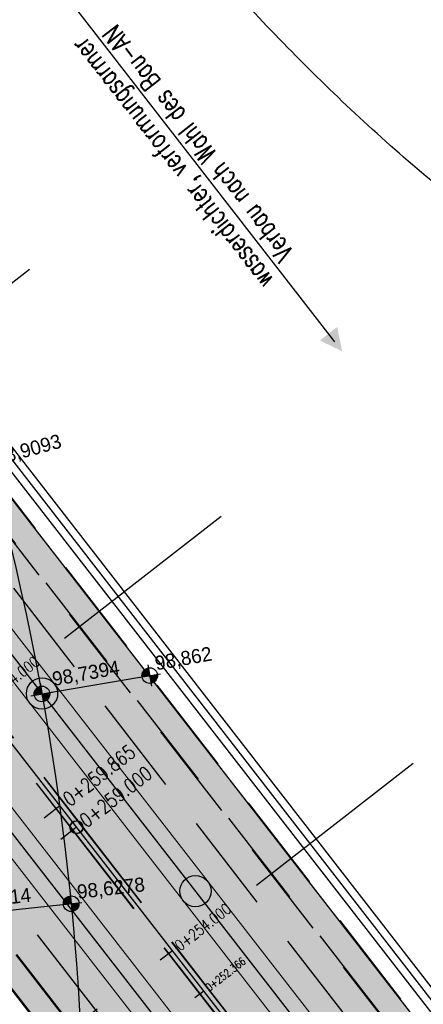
# Model space of a CAD drawing. Header units: metres. Extents: x 3458045 to 3462392, y 5482308 to 5484762.
# Tile 26 of 256: x 3459736 to 3459749, y 5483447 to 5483478. Entities that reach past the tile are written whole.
import ezdxf
from ezdxf.enums import TextEntityAlignment as Align

# ---------------------------------------------------------------- set-up
doc = ezdxf.new("R2010")
doc.units = ezdxf.units.M
for name, pattern in [('AUSGEZOGEN', [2, 1, 1]), ('STRICHPUNKT2', [12.7, 6.35, -3.175, 0, -3.175]), ('VERDECKT2', [4.7625, 3.175, -1.5875])]:
    doc.linetypes.add(name, pattern=pattern)
doc.layers.get('0').update_dxf_attribs({"linetype": 'CONTINUOUS'})
for name, color, linetype in [('SP_ACHSE_6522', 7, 'CONTINUOUS'), ('SP_ACHSE_6721', 7, 'CONTINUOUS'), ('SP_ACHSE_6731', 7, 'CONTINUOUS'), ('SP_ACHSE_8559', 7, 'CONTINUOUS'), ('SP_AXIS', 7, 'CONTINUOUS'), ('SP_BAUGRUBE-TEXT', 210, 'AUSGEZOGEN'), ('SP_BAUGRUBE-VERBAU', 210, 'AUSGEZOGEN'), ('SP_Blockfugen', 2, 'STRICHPUNKT2'), ('SP_Entwässerung', 170, 'VERDECKT2'), ('SP_SOLID_Tunnelsohle_L6', 254, 'CONTINUOUS'), ('SP_StadtbahnFluchtweg', 1, 'CONTINUOUS'), ('SP_TrogTunnel-Bautoleranz', 160, 'VERDECKT2'), ('SP_Tunnelwand_L6', 2, 'VERDECKT2'), ('SP_Vb_Planung', 10, 'CONTINUOUS'), ('SP_VERM-VA-B44', 150, 'CONTINUOUS'), ('T__AXIS', 3, 'CONTINUOUS')]:
    doc.layers.add(name, color=color, linetype=linetype)
doc.layers.add('SP_HILF', color=6, linetype='CONTINUOUS', plot=False)
doc.styles.add('K_ISOCP', font='k_isocp.shx')
doc.styles.add('SIMPLEX8', font='simplexd.shx', dxfattribs={"width": 0.8})
doc.styles.add('SP_F', font='romans.shx', dxfattribs={"width": 0.7, "bigfont": 'sp_f.shx'})
doc.linetypes.add('EISENBAHN', pattern='A,0.15,[130,ltypeshp.shx,S=0.25,R=0,X=0,Y=0],0.15', length=0.3)
doc.linetypes.add('ZICKZACK', pattern='A,0.00254,-5.08,[131,ltypeshp.shx,S=5.08,R=0,X=-5.08,Y=0],-10.16,[131,ltypeshp.shx,S=5.08,R=180,X=5.08,Y=0],-5.08', length=20.32254)

# ---------------------------------------------------------------- blocks, each defined once
blk = doc.blocks.new('kmr_i')
at = {"color": 1, "linetype": 'Continuous'}
blk.add_line((0, 0), (0, 1.416438), dxfattribs=at)
at = {"color": 1, "linetype": 'Continuous', "style": 'SIMPLEX8', "width": 0.8}
blk.add_attdef('STATION', text='', height=1, rotation=270.00005842, dxfattribs=at).set_placement((0, -0.50985), align=Align.MIDDLE_LEFT)
blk = doc.blocks.new('SOFI-HK', base_point=(0, 0.000969))
at = {"color": 0, "linetype": 'Continuous'}
for p, q in [((0, 0.139982), (0, -0.138069)), ((-0.145258, 0.000969), (0.139135, 0.000969))]:
    blk.add_line(p, q, dxfattribs=at)
at = {"color": 0, "linetype": 'Continuous', "const_width": 0.1}
for points in [[(0, 0.050969, 0.414214), (-0.05, 0.000969)], [(0.05, 0.000969, -0.414214), (0, -0.049031)]]:
    blk.add_lwpolyline(points, format="xyb", dxfattribs=at)
at = {"color": 0, "linetype": 'Continuous'}
blk.add_circle((0, 0.000969), 0.1, dxfattribs=at)
blk = doc.blocks.new('SOFI-PFV')
at = {"color": 0, "linetype": 'Continuous'}
blk.add_solid([(-0.0625, 0.125), (0.0625, 0.125), (0, 0)], dxfattribs=at)

msp = doc.modelspace()

# ---------------------------------------------------------------- hatches: boundary and pattern name
at = {"layer": 'SP_SOLID_Tunnelsohle_L6'}
h = msp.add_hatch(color=256, dxfattribs=at)
h.dxf.hatch_style = 1
h.paths.add_polyline_path([(3459727.3033, 5483473.6763), (3459726.8478, 5483474.5887), (3459726.2343, 5483475.3784), (3459718.3372, 5483469.2436), (3459718.9505, 5483468.4537), (3459719.7221, 5483467.7869), (3459765.3813, 5483409.0123), (3459764.7356, 5483408.4407), (3459767.1354, 5483405.8929), (3459773.0292, 5483411.4442), (3459765.1423, 5483424.2417), (3459763.7283, 5483428.5535), (3459762.8732, 5483427.8892), (3459757.0234, 5483435.4193)])

# ---------------------------------------------------------------- linework, layer by layer
at = {"layer": 'SP_ACHSE_6522'}
msp.add_lwpolyline([(3459721.3314, 5483391.8093, 0.2982767), (3459726.7049, 5483483.6852, 0.0116649), (3459724.5175, 5483487.2914, 0.0099688), (3459722.1543, 5483490.8322, 0.0081562), (3459719.6642, 5483494.2851, 0.0063437), (3459717.0751, 5483497.6645, 0.0045312), (3459714.413, 5483500.9868, 0.0027187), (3459711.7031, 5483504.2701, 0.0009062), (3459708.9693, 5483507.5337, -0.0008856), (3459706.172, 5483510.8731, -0.002657), (3459703.3984, 5483514.2322, -0.0044283), (3459700.6727, 5483517.6303, -0.0061996), (3459698.0199, 5483521.0854, -0.007971), (3459695.4661, 5483524.6143, -0.0097424), (3459693.039, 5483528.2314, -0.0113988), (3459690.7881, 5483531.9132, -0.2377022), (3459686.1518, 5483610.9287, -0.0061985)], format="xyb", dxfattribs=at)
at = {"layer": 'SP_ACHSE_6721'}
msp.add_lwpolyline([(3459853.5264, 5483320.0167, -0.1948963), (3459834.0333, 5483331.317), (3459703.015, 5483499.9698, -0.000771), (3459699.9492, 5483503.9245, -0.0023131), (3459696.908, 5483507.8981, -0.0038551), (3459693.916, 5483511.9088, -0.0053972), (3459690.9988, 5483515.9742, -0.0069393), (3459688.1827, 5483520.1102, -0.0084814), (3459685.4956, 5483524.3311, -0.0100236), (3459682.9666, 5483528.6484, -0.0115658), (3459680.6263, 5483533.0707, -0.0049744), (3459679.7641, 5483534.8411, -0.2153203), (3459678.2508, 5483614.3812, -0.0091566)], format="xyb", dxfattribs=at)
at = {"layer": 'SP_ACHSE_6731'}
msp.add_lwpolyline([(3459675.7031, 5483617.3858, 0.2228231), (3459677.0437, 5483532.3132, 0.0025401), (3459677.5007, 5483531.3892, 0.0114891), (3459679.8618, 5483526.94, 0.0099571), (3459682.4115, 5483522.5961, 0.0084252), (3459685.1192, 5483518.3487, 0.0068933), (3459687.9557, 5483514.1863, 0.0053614), (3459690.8935, 5483510.0945, 0.0038296), (3459693.906, 5483506.0574, 0.0022977), (3459696.9678, 5483502.0574, 0.0007659), (3459700.054, 5483498.0763), (3459831.272, 5483329.1671, 0.2011722), (3459853.8419, 5483316.445, 0.0012629)], format="xyb", dxfattribs=at)
at = {"layer": 'SP_ACHSE_8559'}
msp.add_lwpolyline([(3459792.1443, 5483504.1891, -0.6236806), (3459771.1027, 5483464.5224, -0.1187391), (3459755.298, 5483468.8722, -0.0103073), (3459754.0129, 5483469.6179, -0.0191109), (3459751.489, 5483471.2905, -0.0165622), (3459749.0906, 5483473.1388, -0.0140138), (3459746.8095, 5483475.1304, -0.0114656), (3459744.6327, 5483477.2356, -0.0089176), (3459742.5434, 5483479.4279, -0.0063696)], format="xyb", dxfattribs=at)
at = {"layer": 'SP_AXIS'}
for points in [[(3459675.7031, 5483617.3858, 0.2228231), (3459677.0437, 5483532.3132, 0.0025401), (3459677.5007, 5483531.3892, 0.0114891), (3459679.8618, 5483526.94, 0.0099571), (3459682.4115, 5483522.5961, 0.0084252), (3459685.1192, 5483518.3487, 0.0068933), (3459687.9557, 5483514.1863, 0.0053614), (3459690.8935, 5483510.0945, 0.0038296), (3459693.906, 5483506.0574, 0.0022977), (3459696.9678, 5483502.0574, 0.0007659), (3459700.054, 5483498.0763), (3459831.272, 5483329.1671, 0.2011722), (3459853.8419, 5483316.445, 0.0012629)], [(3459853.5264, 5483320.0167, -0.1948963), (3459834.0333, 5483331.317), (3459703.015, 5483499.9698, -0.000771), (3459699.9492, 5483503.9245, -0.0023131), (3459696.908, 5483507.8981, -0.0038551), (3459693.916, 5483511.9088, -0.0053972), (3459690.9988, 5483515.9742, -0.0069393), (3459688.1827, 5483520.1102, -0.0084814), (3459685.4956, 5483524.3311, -0.0100236), (3459682.9666, 5483528.6484, -0.0115658), (3459680.6263, 5483533.0707, -0.0049744), (3459679.7641, 5483534.8411, -0.2153203), (3459678.2508, 5483614.3812, -0.0091566)], [(3459721.3314, 5483391.8093, 0.2982767), (3459726.7049, 5483483.6852, 0.0116649), (3459724.5175, 5483487.2914, 0.0099688), (3459722.1543, 5483490.8322, 0.0081562), (3459719.6642, 5483494.2851, 0.0063437), (3459717.0751, 5483497.6645, 0.0045312), (3459714.413, 5483500.9868, 0.0027187), (3459711.7031, 5483504.2701, 0.0009062), (3459708.9693, 5483507.5337, -0.0008856), (3459706.172, 5483510.8731, -0.002657), (3459703.3984, 5483514.2322, -0.0044283), (3459700.6727, 5483517.6303, -0.0061996), (3459698.0199, 5483521.0854, -0.007971), (3459695.4661, 5483524.6143, -0.0097424), (3459693.039, 5483528.2314, -0.0113988), (3459690.7881, 5483531.9132, -0.2377022), (3459686.1518, 5483610.9287, -0.0061985)]]:
    msp.add_lwpolyline(points, format="xyb", dxfattribs=at)
at = {"layer": 'SP_BAUGRUBE-TEXT', "linetype": 'AUSGEZOGEN'}
msp.add_line((3459745.882, 5483468.0885), (3459727.4389, 5483491.8297), dxfattribs=at)
at = {"layer": 'SP_BAUGRUBE-VERBAU', "linetype": 'ZICKZACK', "ltscale": 0.2}
msp.add_lwpolyline([(3459757.8166, 5483435.6615), (3459726.3755, 5483476.1339)], dxfattribs=at)
at = {"layer": 'SP_BAUGRUBE-VERBAU'}
for points in [[(3459758.1674, 5483435.6174), (3459726.5729, 5483476.2873)], [(3459757.4658, 5483435.7056), (3459726.1781, 5483475.9806)]]:
    msp.add_lwpolyline(points, dxfattribs=at)
at = {"layer": 'SP_Blockfugen'}
for p, q in [((3459736.1141, 5483470.4033), (3459720.7151, 5483458.4405)), ((3459742.249, 5483462.5063), (3459726.8499, 5483450.5435)), ((3459748.3838, 5483454.6092), (3459732.9848, 5483442.6464))]:
    msp.add_line(p, q, dxfattribs=at)
at = {"layer": 'SP_Entwässerung'}
for p, q in [((3459712.9516, 5483484.0678), (3459737.4915, 5483452.4789)), ((3459712.9579, 5483484.0726), (3459737.4978, 5483452.4838)), ((3459713.1957, 5483484.2555), (3459737.7347, 5483452.6679)), ((3459713.2021, 5483484.2604), (3459737.741, 5483452.6728)), ((3459737.7347, 5483452.6679), (3459756.052, 5483429.0891)), ((3459737.741, 5483452.6728), (3459756.0536, 5483429.1)), ((3459737.4915, 5483452.4789), (3459755.988, 5483428.6694)), ((3459737.4978, 5483452.4838), (3459755.9896, 5483428.6803))]:
    msp.add_line(p, q, dxfattribs=at)
at = {"layer": 'SP_Entwässerung', "linetype": 'Continuous'}
for radius in [0.208, 0.2]:
    msp.add_circle((3459737.6162, 5483452.5758), radius, dxfattribs=at)
at = {"layer": 'SP_HILF'}
msp.add_lwpolyline([(3459727.3033, 5483473.6763), (3459726.8478, 5483474.5887), (3459726.2343, 5483475.3784), (3459718.3372, 5483469.2436), (3459718.9505, 5483468.4537), (3459719.7221, 5483467.7869), (3459765.3466, 5483409.0162), (3459764.7356, 5483408.4407), (3459767.1354, 5483405.8929), (3459773.0292, 5483411.4442), (3459765.1423, 5483424.2417), (3459763.7283, 5483428.5535), (3459762.8732, 5483427.8892), (3459757.0234, 5483435.4193)], close=True, dxfattribs=at)
for centre in [(3459736.5139, 5483456.8484), (3459741.42, 5483450.5331)]:
    msp.add_circle(centre, 0.5, dxfattribs=at)
at = {"layer": 'SP_StadtbahnFluchtweg', "linetype": 'VERDECKT2'}
for points in [[(3459763.8523, 5483423.8577), (3459725.0005, 5483473.8696)], [(3459767.5324, 5483409.0143), (3459720.1043, 5483470.066)]]:
    msp.add_lwpolyline(points, dxfattribs=at)
at = {"layer": 'SP_TrogTunnel-Bautoleranz'}
for points in [[(3459765.6365, 5483423.028), (3459725.4384, 5483474.7729)], [(3459766.8743, 5483408.3945), (3459719.1269, 5483469.8571)]]:
    msp.add_lwpolyline(points, dxfattribs=at)
at = {"layer": 'SP_Tunnelwand_L6'}
for points in [[(3459756.1263, 5483435.3108), (3459725.4643, 5483474.7803)], [(3459756.7581, 5483435.8016), (3459727.3169, 5483473.6996)], [(3459766.856, 5483408.3772), (3459719.1072, 5483469.8417)], [(3459765.3466, 5483409.0162), (3459719.7024, 5483467.7715)]]:
    msp.add_lwpolyline(points, dxfattribs=at)
at = {"layer": 'SP_Vb_Planung', "linetype": 'AUSGEZOGEN', "lineweight": 13, "ltscale": 13}
for points in [[(3459675.2472, 5483617.5909, 0.2228231), (3459676.5944, 5483532.0938, 0.0025401), (3459677.0537, 5483531.1652, 0.0114891), (3459679.4256, 5483526.6956, 0.0099571), (3459681.9854, 5483522.3345, 0.0084252), (3459684.7022, 5483518.0729, 0.0068933), (3459687.5465, 5483513.899, 0.0053614), (3459690.4905, 5483509.7985, 0.0038296), (3459693.5076, 5483505.7553, 0.0022977), (3459696.5721, 5483501.7517, 0.0007659), (3459699.6593, 5483497.7694), (3459830.8772, 5483328.8604, 0.2011722), (3459853.784, 5483315.9484, 0.0012629)], [(3459676.1591, 5483617.1806, 0.2228231), (3459677.493, 5483532.5326, 0.0025401), (3459677.9478, 5483531.6131, 0.0114891), (3459680.298, 5483527.1845, 0.0099571), (3459682.8376, 5483522.8577, 0.0084252), (3459685.5362, 5483518.6246, 0.0068933), (3459688.365, 5483514.4735, 0.0053614), (3459691.2965, 5483510.3904, 0.0038296), (3459694.3044, 5483506.3595, 0.0022977), (3459697.3634, 5483502.3632, 0.0007659), (3459700.4487, 5483498.3833), (3459831.6669, 5483329.4739, 0.2011722), (3459853.8999, 5483316.9416, 0.001261)], [(3459853.4564, 5483319.5216, -0.1948963), (3459833.6384, 5483331.0102), (3459702.6201, 5483499.6631, -0.000771), (3459699.5536, 5483503.6188, -0.0023131), (3459696.5095, 5483507.596, -0.0038551), (3459693.5129, 5483511.6129, -0.0053972), (3459690.5894, 5483515.6871, -0.0069393), (3459687.7656, 5483519.8346, -0.0084814), (3459685.0694, 5483524.0698, -0.0100236), (3459682.5302, 5483528.4044, -0.0115658), (3459680.1791, 5483532.8471, -0.0049744), (3459679.3124, 5483534.6267, -0.2153203), (3459677.7913, 5483614.5783, -0.0091566)], [(3459853.5964, 5483320.5118, -0.1948963), (3459834.4281, 5483331.6237), (3459703.4098, 5483500.2766, -0.000771), (3459700.3449, 5483504.2303, -0.0023131), (3459697.3064, 5483508.2001, -0.0038551), (3459694.3191, 5483512.2047, -0.0053972), (3459691.4081, 5483516.2613, -0.0069393), (3459688.5999, 5483520.3859, -0.0084814), (3459685.9219, 5483524.5924, -0.0100236), (3459683.403, 5483528.8924, -0.0115658), (3459681.0735, 5483533.2943, -0.0049744), (3459680.2158, 5483535.0556, -0.2153203), (3459678.7103, 5483614.1841, -0.0091566)]]:
    msp.add_lwpolyline(points, format="xyb", dxfattribs=at)
at = {"layer": 'SP_Vb_Planung', "linetype": 'EISENBAHN', "lineweight": 13, "ltscale": 13}
for points in [[(3459675.7031, 5483617.3858, 0.2228231), (3459677.0437, 5483532.3132, 0.0025401), (3459677.5007, 5483531.3892, 0.0114891), (3459679.8618, 5483526.94, 0.0099571), (3459682.4115, 5483522.5961, 0.0084252), (3459685.1192, 5483518.3487, 0.0068933), (3459687.9557, 5483514.1863, 0.0053614), (3459690.8935, 5483510.0945, 0.0038296), (3459693.906, 5483506.0574, 0.0022977), (3459696.9678, 5483502.0574, 0.0007659), (3459700.054, 5483498.0763), (3459831.272, 5483329.1671, 0.2011722), (3459853.8419, 5483316.445, 0.0012629)], [(3459853.5264, 5483320.0167, -0.1948963), (3459834.0333, 5483331.317), (3459703.015, 5483499.9698, -0.000771), (3459699.9492, 5483503.9245, -0.0023131), (3459696.908, 5483507.8981, -0.0038551), (3459693.916, 5483511.9088, -0.0053972), (3459690.9988, 5483515.9742, -0.0069393), (3459688.1827, 5483520.1102, -0.0084814), (3459685.4956, 5483524.3311, -0.0100236), (3459682.9666, 5483528.6484, -0.0115658), (3459680.6263, 5483533.0707, -0.0049744), (3459679.7641, 5483534.8411, -0.2153203), (3459678.2508, 5483614.3812, -0.0091566)]]:
    msp.add_lwpolyline(points, format="xyb", dxfattribs=at)
at = {"layer": 'SP_VERM-VA-B44', "linetype": 'VERDECKT2'}
for p, q in [((3459736.5101, 5483456.8384), (3459739.9608, 5483457.4237)), ((3459734.2142, 5483449.787), (3459737.4458, 5483450.1319))]:
    msp.add_line(p, q, dxfattribs=at)
at = {"layer": 'T__AXIS'}
msp.add_lwpolyline([(3459852.8088, 5483318.3544, -0.1909974), (3459832.6507, 5483330.2433), (3459701.7482, 5483498.7468, -0.0007641), (3459698.6548, 5483502.7371, -0.0022924), (3459695.5859, 5483506.7462, -0.0038207), (3459692.5662, 5483510.7926, -0.005349), (3459689.6213, 5483514.8936, -0.0068774), (3459686.7776, 5483519.0653, -0.0084057), (3459684.0627, 5483523.3219, -0.0099341), (3459681.5058, 5483527.6751, -0.0114626), (3459679.1375, 5483532.1336, -0.004929), (3459678.2644, 5483533.918, -0.2160712), (3459676.6775, 5483615.1548, -0.0091087)], format="xyb", dxfattribs=at)

# ---------------------------------------------------------------- block references
at = {"layer": 'SP_AXIS', "xscale": 0.4500000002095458, "yscale": 0.4500000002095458, "zscale": 0.4500000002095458, "rotation": 127.84196358}
msp.add_blockref('kmr_i', (3459737.6162, 5483452.5758), dxfattribs=at).add_auto_attribs({'STATION': '0+259.000'})
at = {"layer": 'SP_BAUGRUBE-TEXT', "linetype": 'AUSGEZOGEN', "xscale": 5.624999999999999, "yscale": 5.624999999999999, "zscale": 5.624999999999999, "rotation": 37.841349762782}
msp.add_blockref('SOFI-PFV', (3459746.1105, 5483467.7944), dxfattribs=at)
at = {"layer": 'SP_VERM-VA-B44', "linetype": 'AUSGEZOGEN', "xscale": 2.500000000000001, "yscale": 2.500000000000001, "zscale": 2.500000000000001}
for p, rotation in [((3459739.9608, 5483457.4237), 9.627370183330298), ((3459736.5101, 5483456.8384), 9.627370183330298), ((3459737.4458, 5483450.1319), 6.09099794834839)]:
    msp.add_blockref('SOFI-HK', p, dxfattribs=dict(at, rotation=rotation))
at = {"layer": 'SP_VERM-VA-B44', "linetype": 'VERDECKT2'}
ref = msp.add_blockref('kmr_i', (3459741.6864, 5483447.3365), dxfattribs=dict(at, xscale=0.25, yscale=0.25, zscale=0.4500000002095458, rotation=127.84196358))
ref.add_attrib('STATION', '0+252.366', dxfattribs={"layer": '0', "color": 1, "linetype": 'Continuous', "height": 0.25, "rotation": 37.84202, "style": 'SIMPLEX8', "oblique": 360, "width": 0.8}).set_placement((3459741.7871, 5483447.4147), align=Align.MIDDLE_LEFT)
at = {"layer": 'T__AXIS', "rotation": 127.84196358}
for p, xscale, yscale, zscale, values in [((3459734.5488, 5483456.5244), 0.3500000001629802, 0.3500000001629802, 0.3500000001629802, {'STATION': '0+264.000'}), ((3459737.0853, 5483453.2593), 0.4500000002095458, 0.4500000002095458, 0.4500000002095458, {'STATION': '0+259.865'}), ((3459740.6837, 5483448.6273), 0.3500000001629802, 0.3500000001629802, 0.3500000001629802, {'STATION': '0+254.000'})]:
    msp.add_blockref('kmr_i', p, dxfattribs=dict(at, xscale=xscale, yscale=yscale, zscale=zscale)).add_auto_attribs(values)

# ---------------------------------------------------------------- texts
at = {"layer": 'SP_BAUGRUBE-TEXT', "linetype": 'AUSGEZOGEN', "insert": (3459741.0831, 5483474.1109), "char_height": 0.625, "attachment_point": 5, "rotation": 127.84135, "style": 'SP_F'}
msp.add_mtext('\\A1;wasserdichter, verformungsarmer\\PVerbau nach Wahl des Bau-AN', dxfattribs=at)
at = {"layer": 'SP_VERM-VA-B44', "linetype": 'AUSGEZOGEN', "style": 'K_ISOCP'}
for s, rotation, p in [('98,9093', 15.44401, (3459735.0766, 5483464.1419)), ('98,862', 10.13945, (3459740.1682, 5483457.5901)), ('98,7394', 10.13945, (3459736.8832, 5483457.0882)), ('98,6278', 6.60308, (3459737.6631, 5483450.2852)), ('98,514', 6.60308, (3459734.3533, 5483449.9868))]:
    msp.add_text(s, height=0.45, rotation=rotation, dxfattribs=at).set_placement(p)

doc.saveas('drawing.dxf')
